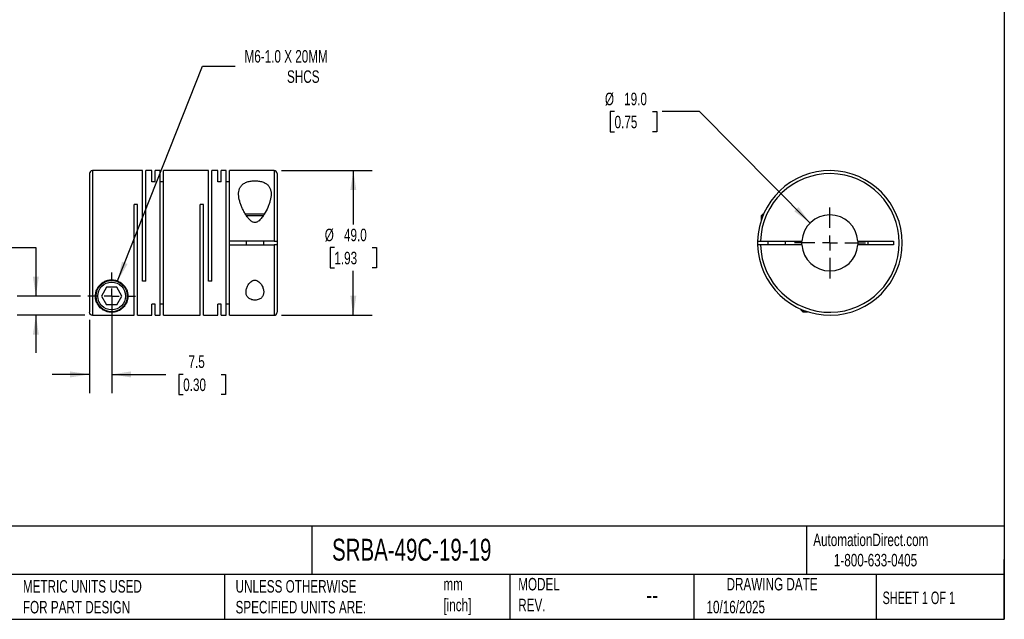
# Model space of a CAD drawing. Header units: millimetres. Extents: x 13 to 546, y 13 to 419.
# Tile 2 of 3: x 213 to 546, y 13 to 216. Entities that reach past the tile are written whole.
import ezdxf

# ---------------------------------------------------------------- set-up
doc = ezdxf.new("R2010")
doc.units = ezdxf.units.MM
doc.header["$LTSCALE"] = 2
doc.linetypes.add('SLD-Center', pattern=[19.05, 15.24, -1.27, 1.27, -1.27])
doc.linetypes.add('SLD-Solid', pattern=[0])
doc.layers.add('CENTER', color=40, linetype='SLD-Center')
doc.layers.add('DIMENSIONS', color=140, linetype='SLD-Solid', lineweight=25)
doc.layers.add('TEXT', color=140, linetype='SLD-Solid', lineweight=25)
doc.styles.add('SLDTEXTSTYLE0', font='TXT', dxfattribs={"width": 0.7})
doc.styles.add('SLDTEXTSTYLE1', font='TXT', dxfattribs={"width": 0.65})
doc.dimstyles.new('SLDDIMSTYLE0', dxfattribs={"dimtxt": 4.316016, "dimasz": 6.604, "dimexe": 0, "dimexo": 0.0625, "dimgap": 1.079004, "dimtad": 0, "dimtih": 1, "dimtoh": 1, "dimdec": 1, "dimrnd": 1e-09, "dimzin": 12, "dimdsep": 46, "dimtxsty": 'SLDTEXTSTYLE0', "dimsah": 1, "dimcen": 0, "dimadec": 0, "dimazin": 3, "dimtfac": 1, "dimtdec": 1, "dimtofl": 0, "dimtmove": 0, "dimatfit": 3, "dimfxl": 0, "dimfrac": 2, "dimtolj": 1, "dimtzin": 12, "dimarcsym": 0})
doc.dimstyles.new('SLDDIMSTYLE1', dxfattribs={"dimtxt": 4.316016, "dimasz": 6.604, "dimexe": 0, "dimexo": 0.0625, "dimgap": 1.079004, "dimtad": 0, "dimtih": 1, "dimtoh": 1, "dimdec": 1, "dimrnd": 1e-09, "dimzin": 4, "dimdsep": 46, "dimtxsty": 'SLDTEXTSTYLE0', "dimsah": 1, "dimcen": 0.09, "dimadec": 0, "dimazin": 1, "dimtfac": 1, "dimtdec": 1, "dimtofl": 0, "dimtmove": 0, "dimatfit": 3, "dimfxl": 0, "dimfrac": 2, "dimtolj": 1, "dimtzin": 12, "dimarcsym": 0})
doc.dimstyles.new('SLDDIMSTYLE2', dxfattribs={"dimtxt": 4.316016, "dimasz": 6.604, "dimexe": 0, "dimexo": 0.0625, "dimgap": 1.079004, "dimtad": 0, "dimtih": 1, "dimtoh": 1, "dimdec": 1, "dimrnd": 1e-09, "dimzin": 12, "dimdsep": 46, "dimtxsty": 'SLDTEXTSTYLE0', "dimsah": 1, "dimcen": 0.09, "dimadec": 0, "dimazin": 3, "dimtfac": 1, "dimtdec": 1, "dimtmove": 0, "dimatfit": 0, "dimfxl": 0, "dimfrac": 2, "dimtolj": 1, "dimtzin": 12, "dimarcsym": 0})
doc.dimstyles.new('SLDDIMSTYLE3', dxfattribs={"dimtxt": 4.316016, "dimasz": 6.604, "dimexe": 0, "dimexo": 0.0625, "dimgap": 1.079004, "dimtad": 0, "dimtih": 1, "dimtoh": 1, "dimdec": 1, "dimrnd": 1e-09, "dimzin": 4, "dimdsep": 46, "dimtxsty": 'SLDTEXTSTYLE0', "dimsah": 1, "dimcen": 0, "dimadec": 0, "dimazin": 1, "dimtfac": 1, "dimtdec": 1, "dimtofl": 0, "dimtmove": 0, "dimatfit": 3, "dimfxl": 0, "dimfrac": 2, "dimtolj": 1, "dimtzin": 12, "dimarcsym": 0})

# ---------------------------------------------------------------- blocks, each defined once
blk = doc.blocks.new('_D')
at = {"layer": 'DIMENSIONS'}
for p, q in [((245.8, 127.35), (274.49, 200.13)), ((274.49, 200.13), (285.61, 200.13))]:
    blk.add_line(p, q, dxfattribs=at)
blk.add_solid([(245.8, 127.35), (249.16, 133.13), (247.27, 133.87)], dxfattribs=at)
at = {"layer": 'DIMENSIONS', "attachment_point": 1, "style": 'SLDTEXTSTYLE0'}
for s, insert, char_height in [('M6-1.0 X 20MM', (288.78, 205.59), 4.2333), ('SHCS', (303.17, 198.73), 4.233)]:
    blk.add_mtext(s, dxfattribs=dict(at, insert=insert, char_height=char_height))
blk = doc.blocks.new('_D_1')
at = {"layer": 'DIMENSIONS'}
for p, q in [((301.32, 164.74), (331.97, 164.74)), ((325.62, 164.74), (325.62, 146.47)), ((319.2, 138.65), (317.75, 138.65)), ((317.75, 138.65), (317.75, 131.79)), ((332.03, 138.65), (333.48, 138.65)), ((333.48, 138.65), (333.48, 131.79)), ((317.75, 131.79), (319.2, 131.79)), ((325.62, 115.74), (325.62, 130.82)), ((333.48, 131.79), (332.03, 131.79)), ((301.32, 115.74), (331.97, 115.74))]:
    blk.add_line(p, q, dxfattribs=at)
for points in [[(325.62, 164.74), (324.6, 158.13), (326.63, 158.13)], [(325.62, 115.74), (326.63, 122.34), (324.6, 122.34)]]:
    blk.add_solid(points, dxfattribs=at)
at = {"layer": 'DIMENSIONS', "char_height": 4.233, "attachment_point": 1, "style": 'SLDTEXTSTYLE0'}
for s, insert in [('%%c', (315.95, 145.07)), ('49.0', (322.46, 145.07)), ('1.93', (319.2, 137.24))]:
    blk.add_mtext(s, dxfattribs=dict(at, insert=insert))
blk = doc.blocks.new('_D_2')
at = {"layer": 'DIMENSIONS'}
for p, q in [((243.78, 119.7), (243.78, 89.34)), ((236.28, 114.21), (236.28, 89.34)), ((236.28, 95.69), (223.58, 95.69)), ((243.78, 95.69), (262.16, 95.69)), ((268.01, 95.69), (266.56, 95.69)), ((266.56, 95.69), (266.56, 88.83)), ((280.84, 95.69), (282.29, 95.69)), ((282.29, 95.69), (282.29, 88.83)), ((266.56, 88.83), (268.01, 88.83)), ((282.29, 88.83), (280.84, 88.83))]:
    blk.add_line(p, q, dxfattribs=at)
for points in [[(236.28, 95.69), (229.68, 96.71), (229.68, 94.67)], [(243.78, 95.69), (250.38, 94.67), (250.38, 96.71)]]:
    blk.add_solid(points, dxfattribs=at)
at = {"layer": 'DIMENSIONS', "char_height": 4.233, "attachment_point": 1, "style": 'SLDTEXTSTYLE0'}
for s, insert in [('7.5', (269.81, 102.11)), ('0.30', (268.01, 94.29))]:
    blk.add_mtext(s, dxfattribs=dict(at, insert=insert))
blk = doc.blocks.new('_D_3')
at = {"layer": 'DIMENSIONS'}
for p, q in [((184.81, 138.65), (183.36, 138.65)), ((183.36, 138.65), (183.36, 131.79)), ((197.64, 138.65), (199.09, 138.65)), ((199.09, 138.65), (199.09, 131.79)), ((205.42, 138.65), (218.12, 138.65)), ((218.12, 138.65), (218.12, 122.24)), ((183.36, 131.79), (184.81, 131.79)), ((199.09, 131.79), (197.64, 131.79)), ((233.2, 122.24), (211.77, 122.24)), ((234.74, 115.75), (211.77, 115.75)), ((218.12, 115.75), (218.12, 103.05))]:
    blk.add_line(p, q, dxfattribs=at)
for points in [[(218.12, 122.24), (219.13, 128.84), (217.1, 128.84)], [(218.12, 115.75), (217.1, 109.14), (219.13, 109.14)]]:
    blk.add_solid(points, dxfattribs=at)
at = {"layer": 'DIMENSIONS', "char_height": 4.233, "attachment_point": 1, "style": 'SLDTEXTSTYLE0'}
for s, insert in [('6.5', (186.61, 145.07)), ('0.26', (184.81, 137.24))]:
    blk.add_mtext(s, dxfattribs=dict(at, insert=insert))
blk = doc.blocks.new('SW_CENTERMARKSYMBOL_0')
at = {"layer": 'CENTER', "color": 0}
for p, q in [((0, 5.08), (0, 8.04)), ((-5.08, 0), (-8.04, 0)), ((0, 0), (-2.54, 0)), ((0, 0), (0, 2.54)), ((0, 0), (0, -2.54)), ((0, 0), (2.54, 0)), ((5.08, 0), (8.04, 0)), ((0, -5.08), (0, -8.04))]:
    blk.add_line(p, q, dxfattribs=at)
blk = doc.blocks.new('_D_4')
at = {"layer": 'DIMENSIONS'}
for p, q in [((414.1, 184.74), (412.65, 184.74)), ((412.65, 184.74), (412.65, 177.88)), ((426.93, 184.74), (428.38, 184.74)), ((428.38, 184.74), (428.38, 177.88)), ((442.89, 184.74), (430.19, 184.74)), ((480.34, 146.98), (442.89, 184.74)), ((412.65, 177.88), (414.1, 177.88)), ((428.38, 177.88), (426.93, 177.88))]:
    blk.add_line(p, q, dxfattribs=at)
blk.add_solid([(480.34, 146.98), (476.41, 152.39), (474.96, 150.96)], dxfattribs=at)
at = {"layer": 'DIMENSIONS', "char_height": 4.233, "attachment_point": 1, "style": 'SLDTEXTSTYLE0'}
for s, insert in [('%%c', (410.84, 191.16)), ('19.0', (417.36, 191.16)), ('0.75', (414.1, 183.34))]:
    blk.add_mtext(s, dxfattribs=dict(at, insert=insert))
blk = doc.blocks.new('SW_CENTERMARKSYMBOL_1')
at = {"layer": 'CENTER', "color": 0}
for p, q in [((0, 5.08), (0, 12.04)), ((-5.08, 0), (-12.04, 0)), ((0, 0), (-2.54, 0)), ((0, 0), (0, 2.54)), ((0, 0), (0, -2.54)), ((0, 0), (2.54, 0)), ((5.08, 0), (12.04, 0)), ((0, -5.08), (0, -12.04))]:
    blk.add_line(p, q, dxfattribs=at)

msp = doc.modelspace()

# ---------------------------------------------------------------- linework, layer by layer
for p, q in [((236.28, 163.74), (236.28, 116.75)), ((254.23, 164.74), (237.28, 164.74)), ((237.28, 164.74), (237.28, 115.75)), ((254.23, 127.24), (254.23, 164.74)), ((257.38, 164.74), (255.33, 164.74)), ((255.33, 127.24), (255.33, 164.74)), ((257.38, 161), (257.38, 164.74)), ((260.23, 164.74), (258.48, 164.74)), ((258.48, 161), (258.48, 164.74)), ((260.23, 115.74), (260.23, 164.74)), ((276.58, 164.74), (261.33, 164.74)), ((261.33, 115.74), (261.33, 164.74)), ((276.58, 127.24), (276.58, 164.74)), ((279.73, 164.74), (277.68, 164.74)), ((277.68, 127.24), (277.68, 164.74)), ((279.73, 161), (279.73, 164.74)), ((282.58, 164.74), (280.83, 164.74)), ((280.83, 161), (280.83, 164.74)), ((282.58, 115.74), (282.58, 164.74)), ((298.78, 164.74), (283.68, 164.74)), ((283.68, 140.89), (283.68, 164.74)), ((298.78, 164.74), (298.78, 140.89)), ((299.78, 163.74), (299.78, 140.89)), ((258.48, 161), (257.38, 161)), ((261.33, 161), (260.23, 161)), ((280.83, 161), (279.73, 161)), ((283.68, 161), (282.58, 161)), ((252.48, 153.24), (251.38, 153.24)), ((251.38, 115.75), (251.38, 153.24)), ((252.48, 115.74), (252.48, 153.24)), ((274.83, 153.24), (273.73, 153.24)), ((273.73, 115.74), (273.73, 153.24)), ((274.83, 115.74), (274.83, 153.24)), ((295.51, 150.04), (289.06, 150.04)), ((295.13, 149.44), (289.43, 149.44)), ((464.33, 150.04), (463.73, 149.44)), ((463.73, 149.44), (463.73, 147.81)), ((464.32, 149.44), (463.73, 149.44)), ((464.57, 150.04), (464.33, 150.04)), ((298.78, 140.89), (283.68, 140.89)), ((283.68, 139.59), (283.68, 140.89)), ((289.28, 140.89), (289.28, 139.59)), ((295.28, 139.59), (295.28, 140.89)), ((299.78, 140.89), (299.78, 139.59)), ((463.54, 140.89), (477.55, 140.89)), ((466.03, 140.89), (466.03, 139.59)), ((472.03, 139.59), (472.03, 140.89)), ((477.53, 140.24), (477.55, 140.89)), ((477.55, 139.59), (477.53, 140.24)), ((496.5, 140.89), (508.53, 140.89)), ((500.03, 139.59), (500.03, 140.89)), ((508.53, 140.89), (508.53, 139.59)), ((283.68, 115.74), (283.68, 139.59)), ((283.68, 139.59), (298.78, 139.59)), ((298.78, 139.59), (298.78, 115.74)), ((299.78, 139.59), (299.78, 116.74)), ((477.55, 139.59), (463.54, 139.59)), ((508.53, 139.59), (496.5, 139.59)), ((255.33, 127.24), (254.23, 127.24)), ((277.68, 127.24), (276.58, 127.24)), ((242.05, 125.24), (240.32, 122.24)), ((245.51, 125.24), (242.05, 125.24)), ((247.24, 122.24), (245.51, 125.24)), ((240.32, 122.24), (242.05, 119.24)), ((245.51, 119.24), (247.24, 122.24)), ((245.51, 119.24), (242.05, 119.24)), ((258.48, 119.47), (257.38, 119.47)), ((257.38, 115.74), (257.38, 119.47)), ((258.48, 115.74), (258.48, 119.47)), ((261.33, 119.47), (260.23, 119.47)), ((280.83, 119.47), (279.73, 119.47)), ((279.73, 115.74), (279.73, 119.47)), ((280.83, 115.74), (280.83, 119.47)), ((283.68, 119.47), (282.58, 119.47)), ((477.23, 117.78), (477.23, 117.54)), ((477.23, 117.54), (477.83, 116.94)), ((477.83, 117.53), (477.83, 116.94)), ((477.83, 116.94), (479.45, 116.94)), ((237.28, 115.75), (251.38, 115.75)), ((252.48, 115.74), (257.38, 115.74)), ((258.48, 115.74), (260.23, 115.74)), ((261.33, 115.74), (273.73, 115.74)), ((274.83, 115.74), (279.73, 115.74)), ((280.83, 115.74), (282.58, 115.74)), ((283.68, 115.74), (298.78, 115.74))]:
    msp.add_line(p, q)
at = {"flags": 128}
msp.add_lwpolyline([(496.5, 140.89), (496.53, 140.24), (496.5, 139.59)], dxfattribs=at)
for radius in [5.3, 4.7]:
    msp.add_circle((243.78, 122.24), radius)
for centre, radius, start, end in [((237.28, 163.74), 1, 90, 180), ((298.78, 163.74), 1, 0, 90), ((487.03, 140.24), 24.5, 181.5203, 178.4797), ((487.03, 140.24), 23.5, 181.585, 178.415), ((487.03, 140.24), 9.5, 3.9233, 176.0767), ((487.03, 140.24), 24.5, 178.4797, 181.5203), ((487.03, 140.24), 9.5, 183.9233, 356.0767), ((298.78, 116.74), 1, 270, 0)]:
    msp.add_arc(centre, radius, start, end)
for points, knots in [([(297.78, 156.86), (297.78, 157.22), (297.75, 157.56), (297.62, 158.23), (297.52, 158.55), (297.23, 159.15), (297.05, 159.43), (296.58, 159.95), (296.31, 160.19), (295.82, 160.49), (295.64, 160.59), (295.27, 160.76), (295.08, 160.84), (294.67, 160.98), (294.45, 161.04), (294.01, 161.15), (293.78, 161.19), (293.08, 161.29), (292.58, 161.32), (291.86, 161.3), (291.62, 161.29), (291.14, 161.24), (290.91, 161.21), (290.45, 161.12), (290.23, 161.07), (289.8, 160.95), (289.6, 160.88), (289.01, 160.65), (288.66, 160.46), (288.2, 160.13), (288.06, 160.01), (287.81, 159.77), (287.69, 159.64), (287.48, 159.37), (287.39, 159.23), (287.22, 158.94), (287.15, 158.79), (286.97, 158.33), (286.88, 158), (286.79, 157.33), (286.77, 156.97), (286.81, 155.9), (286.94, 155.15), (287.26, 154), (287.39, 153.6), (287.68, 152.83), (287.84, 152.43), (288.18, 151.65), (288.37, 151.26), (288.79, 150.48), (289.01, 150.09), (289.51, 149.32), (289.77, 148.94), (290.21, 148.41), (290.37, 148.23), (290.7, 147.9), (290.88, 147.74), (291.18, 147.53), (291.28, 147.47), (291.49, 147.35), (291.6, 147.3), (291.95, 147.18), (292.19, 147.15), (292.56, 147.19), (292.68, 147.21), (292.91, 147.28), (293.02, 147.33), (293.35, 147.5), (293.54, 147.64), (294.08, 148.09), (294.4, 148.45), (294.97, 149.19), (295.22, 149.58), (295.93, 150.73), (296.33, 151.52), (296.83, 152.69), (296.98, 153.09), (297.25, 153.87), (297.37, 154.26), (297.66, 155.4), (297.78, 156.14), (297.78, 156.86)], [0, 0, 0, 0, 0.03125, 0.03125, 0.0625, 0.0625, 0.09375, 0.09375, 0.125, 0.125, 0.140625, 0.140625, 0.15625, 0.15625, 0.171875, 0.171875, 0.1875, 0.1875, 0.21875, 0.21875, 0.234375, 0.234375, 0.25, 0.25, 0.265625, 0.265625, 0.28125, 0.28125, 0.3125, 0.3125, 0.328125, 0.328125, 0.34375, 0.34375, 0.359375, 0.359375, 0.375, 0.375, 0.40625, 0.40625, 0.4375, 0.4375, 0.5, 0.5, 0.53125, 0.53125, 0.5625, 0.5625, 0.59375, 0.59375, 0.625, 0.625, 0.65625, 0.65625, 0.671875, 0.671875, 0.6875, 0.6875, 0.695313, 0.695313, 0.703125, 0.703125, 0.71875, 0.71875, 0.726563, 0.726563, 0.734375, 0.734375, 0.75, 0.75, 0.78125, 0.78125, 0.8125, 0.8125, 0.875, 0.875, 0.90625, 0.90625, 0.9375, 0.9375, 1, 1, 1, 1]), ([(298.78, 140.89), (298.91, 140.89), (299.04, 140.89), (299.28, 140.89), (299.39, 140.89), (299.67, 140.89), (299.78, 140.89), (299.78, 140.89)], [0, 0, 0, 0, 0.25, 0.25, 0.5, 0.5, 1, 1, 1, 1]), ([(462.54, 140.89), (462.54, 140.89), (462.56, 140.89), (462.66, 140.89), (462.74, 140.89), (463.01, 140.89), (463.27, 140.89), (463.54, 140.89)], [0, 0, 0, 0, 0.25, 0.25, 0.5, 0.5, 1, 1, 1, 1]), ([(299.78, 139.59), (299.78, 139.59), (299.75, 139.59), (299.65, 139.59), (299.58, 139.59), (299.3, 139.59), (299.04, 139.59), (298.78, 139.59)], [0, 0, 0, 0, 0.25, 0.25, 0.5, 0.5, 1, 1, 1, 1]), ([(463.54, 139.59), (463.4, 139.59), (463.27, 139.59), (463.03, 139.59), (462.92, 139.59), (462.64, 139.59), (462.54, 139.59), (462.54, 139.59)], [0, 0, 0, 0, 0.25, 0.25, 0.5, 0.5, 1, 1, 1, 1]), ([(238.28, 122.24), (238.28, 121.91), (238.31, 121.59), (238.41, 120.99), (238.49, 120.7), (238.68, 120.15), (238.8, 119.89), (239.07, 119.38), (239.22, 119.15), (239.72, 118.48), (240.12, 118.09), (240.82, 117.59), (241.08, 117.44), (241.5, 117.23), (241.65, 117.17), (241.96, 117.05), (242.12, 116.99), (242.49, 116.89), (242.68, 116.84), (243, 116.79), (243.11, 116.78), (243.34, 116.75), (243.46, 116.75), (243.83, 116.73), (244.07, 116.74), (244.54, 116.79), (244.75, 116.82), (245.14, 116.91), (245.32, 116.96), (245.66, 117.07), (245.82, 117.13), (246.27, 117.32), (246.53, 117.47), (247.03, 117.79), (247.25, 117.97), (247.67, 118.34), (247.86, 118.54), (248.39, 119.19), (248.68, 119.68), (249.11, 120.76), (249.25, 121.36), (249.29, 122.33), (249.27, 122.67), (249.18, 123.35), (249.1, 123.7), (248.85, 124.4), (248.68, 124.76), (248.26, 125.45), (248.01, 125.78), (247.55, 126.25), (247.39, 126.39), (247.04, 126.68), (246.85, 126.81), (246.46, 127.05), (246.25, 127.16), (245.82, 127.35), (245.6, 127.43), (245.14, 127.57), (244.91, 127.63), (244.43, 127.7), (244.18, 127.73), (243.45, 127.75), (242.97, 127.7), (242.03, 127.47), (241.59, 127.3), (240.98, 126.98), (240.78, 126.85), (240.41, 126.59), (240.24, 126.45), (239.75, 126.01), (239.47, 125.68), (239.01, 125), (238.82, 124.65), (238.54, 123.95), (238.44, 123.6), (238.31, 122.91), (238.28, 122.57), (238.28, 122.24)], [0, 0, 0, 0, 0.03125, 0.03125, 0.0625, 0.0625, 0.09375, 0.09375, 0.125, 0.125, 0.1875, 0.1875, 0.21875, 0.21875, 0.234375, 0.234375, 0.25, 0.25, 0.265625, 0.265625, 0.273437, 0.273437, 0.28125, 0.28125, 0.296875, 0.296875, 0.3125, 0.3125, 0.328125, 0.328125, 0.34375, 0.34375, 0.375, 0.375, 0.40625, 0.40625, 0.4375, 0.4375, 0.5, 0.5, 0.5625, 0.5625, 0.59375, 0.59375, 0.625, 0.625, 0.65625, 0.65625, 0.6875, 0.6875, 0.703125, 0.703125, 0.71875, 0.71875, 0.734375, 0.734375, 0.75, 0.75, 0.765625, 0.765625, 0.78125, 0.78125, 0.8125, 0.8125, 0.84375, 0.84375, 0.859375, 0.859375, 0.875, 0.875, 0.90625, 0.90625, 0.9375, 0.9375, 0.96875, 0.96875, 1, 1, 1, 1]), ([(295.28, 123.62), (295.28, 123.8), (295.26, 123.99), (295.21, 124.36), (295.17, 124.55), (295.01, 125.11), (294.86, 125.49), (294.55, 126.03), (294.44, 126.22), (294.18, 126.57), (294.03, 126.73), (293.7, 127.05), (293.52, 127.19), (293.11, 127.44), (292.88, 127.53), (292.52, 127.61), (292.39, 127.62), (292.14, 127.62), (292.02, 127.6), (291.77, 127.55), (291.66, 127.51), (291.43, 127.42), (291.32, 127.36), (291.02, 127.18), (290.84, 127.03), (290.51, 126.72), (290.37, 126.55), (290.11, 126.19), (289.99, 126.01), (289.79, 125.65), (289.7, 125.46), (289.55, 125.09), (289.49, 124.9), (289.38, 124.52), (289.34, 124.33), (289.27, 123.78), (289.26, 123.41), (289.39, 122.71), (289.51, 122.37), (289.82, 121.92), (289.95, 121.77), (290.24, 121.51), (290.4, 121.39), (290.78, 121.18), (290.99, 121.09), (291.44, 120.95), (291.68, 120.91), (292.17, 120.86), (292.42, 120.86), (292.92, 120.91), (293.16, 120.96), (293.6, 121.1), (293.81, 121.19), (294.18, 121.4), (294.34, 121.52), (294.63, 121.79), (294.75, 121.93), (294.95, 122.24), (295.03, 122.4), (295.22, 122.9), (295.28, 123.25), (295.28, 123.62)], [0, 0, 0, 0, 0.03125, 0.03125, 0.0625, 0.0625, 0.125, 0.125, 0.15625, 0.15625, 0.1875, 0.1875, 0.21875, 0.21875, 0.25, 0.25, 0.265625, 0.265625, 0.28125, 0.28125, 0.296875, 0.296875, 0.3125, 0.3125, 0.34375, 0.34375, 0.375, 0.375, 0.40625, 0.40625, 0.4375, 0.4375, 0.46875, 0.46875, 0.5, 0.5, 0.5625, 0.5625, 0.625, 0.625, 0.65625, 0.65625, 0.6875, 0.6875, 0.71875, 0.71875, 0.75, 0.75, 0.78125, 0.78125, 0.8125, 0.8125, 0.84375, 0.84375, 0.875, 0.875, 0.90625, 0.90625, 0.9375, 0.9375, 1, 1, 1, 1]), ([(237.28, 115.75), (237.15, 115.75), (237.02, 115.77), (236.78, 115.87), (236.66, 115.95), (236.39, 116.22), (236.28, 116.48), (236.28, 116.75)], [0, 0, 0, 0, 0.25, 0.25, 0.5, 0.5, 1, 1, 1, 1])]:
    msp.add_open_spline(points, degree=3, knots=knots)
at = {"layer": 'TEXT'}
for p, q in [((546.1, 419.1), (546.1, 12.7)), ((546.1, 44.25), (12.7, 44.25)), ((311.52, 44.25), (311.52, 27.94)), ((479.15, 44.25), (479.15, 27.94)), ((546.1, 12.7), (546.1, 33.02)), ((546.1, 27.94), (12.7, 27.94)), ((282, 27.94), (282, 12.7)), ((378.6, 27.94), (378.6, 12.7)), ((440.93, 27.94), (440.93, 12.7)), ((502.7, 27.94), (502.7, 12.7)), ((12.7, 12.7), (546.1, 12.7))]:
    msp.add_line(p, q, dxfattribs=at)

# ---------------------------------------------------------------- block references
at = {"layer": 'CENTER'}
for name, p in [('SW_CENTERMARKSYMBOL_1', (487.03, 140.24)), ('SW_CENTERMARKSYMBOL_0', (243.78, 122.24))]:
    msp.add_blockref(name, p, dxfattribs=at)

# ---------------------------------------------------------------- texts
at = {"layer": 'TEXT'}
for s, insert, char_height, attachment_point, style in [('SRBA-49C-19-19', (318.42, 40), 7.4083, 1, 'SLDTEXTSTYLE0'), ('AutomationDirect.com', (481.39, 41.75), 4.2333, 1, 'SLDTEXTSTYLE0'), ('1-800-633-0405', (488.38, 34.87), 4.2333, 1, 'SLDTEXTSTYLE0'), ('MODEL ^JREV.', (381.47, 26.73), 4.2333, 1, 'SLDTEXTSTYLE0'), ('DRAWING DATE', (467.45, 26.73), 4.2333, 2, 'SLDTEXTSTYLE0'), ('METRIC UNITS USED ^JFOR PART DESIGN', (213.71, 25.99), 4.2333, 1, 'SLDTEXTSTYLE0'), ('UNLESS OTHERWISE ^JSPECIFIED UNITS ARE:', (285.74, 25.99), 4.2333, 1, 'SLDTEXTSTYLE0'), ('mm^J[inch]', (356.13, 26.72), 4.233, 1, 'SLDTEXTSTYLE0'), ('--', (424.86, 24.15), 6.35, 1, 'SLDTEXTSTYLE0'), ('SHEET 1 OF 1', (504.88, 22.1), 4.2333, 1, 'SLDTEXTSTYLE1'), ('10/16/2025', (445.23, 18.98), 4.233, 1, 'SLDTEXTSTYLE0')]:
    msp.add_mtext(s, dxfattribs=dict(at, insert=insert, char_height=char_height, attachment_point=attachment_point, style=style))

# ---------------------------------------------------------------- dimensions: what is measured, and where the dimension line sits
at = {"layer": 'DIMENSIONS'}
dim = msp.add_diameter_dim_2p(p1=(241.76, 117.12), p2=(245.8, 127.35), text='M6-1.0 X 20MM\\PSHCS', dimstyle='SLDDIMSTYLE0', override={"dimpost": '<>'}, dxfattribs=at)
dim.commit()
dim.dimension.update_dxf_attribs({"geometry": '_D', "text_midpoint": (311.12, 200.13), "dimtype": 163})
dim = msp.add_diameter_dim_2p(p1=(493.72, 133.49), p2=(480.34, 146.98), dimstyle='SLDDIMSTYLE3', dxfattribs=at)
dim.commit()
dim.dimension.update_dxf_attribs({"geometry": '_D_4', "text_midpoint": (420.52, 184.74), "dimtype": 163})
dim = msp.add_linear_dim(base=(325.62, 115.74), p1=(298.78, 164.74), p2=(298.78, 115.74), angle=90, text='%%c<>', dimstyle='SLDDIMSTYLE1', dxfattribs=at)
dim.commit()
dim.dimension.update_dxf_attribs({"geometry": '_D_1', "text_midpoint": (325.62, 138.65), "dimtype": 160})
dim = msp.add_linear_dim(base=(218.12, 122.24), p1=(237.28, 115.75), p2=(235.74, 122.24), angle=90, dimstyle='SLDDIMSTYLE2', dxfattribs=at)
dim.commit()
dim.dimension.update_dxf_attribs({"geometry": '_D_3', "text_midpoint": (218.12, 138.65), "dimtype": 160})
dim = msp.add_linear_dim(base=(243.78, 95.69), p1=(236.28, 116.75), p2=(243.78, 122.24), dimstyle='SLDDIMSTYLE2', dxfattribs=at)
dim.commit()
dim.dimension.update_dxf_attribs({"geometry": '_D_2', "text_midpoint": (274.42, 95.69), "dimtype": 160})

doc.saveas('drawing.dxf')
